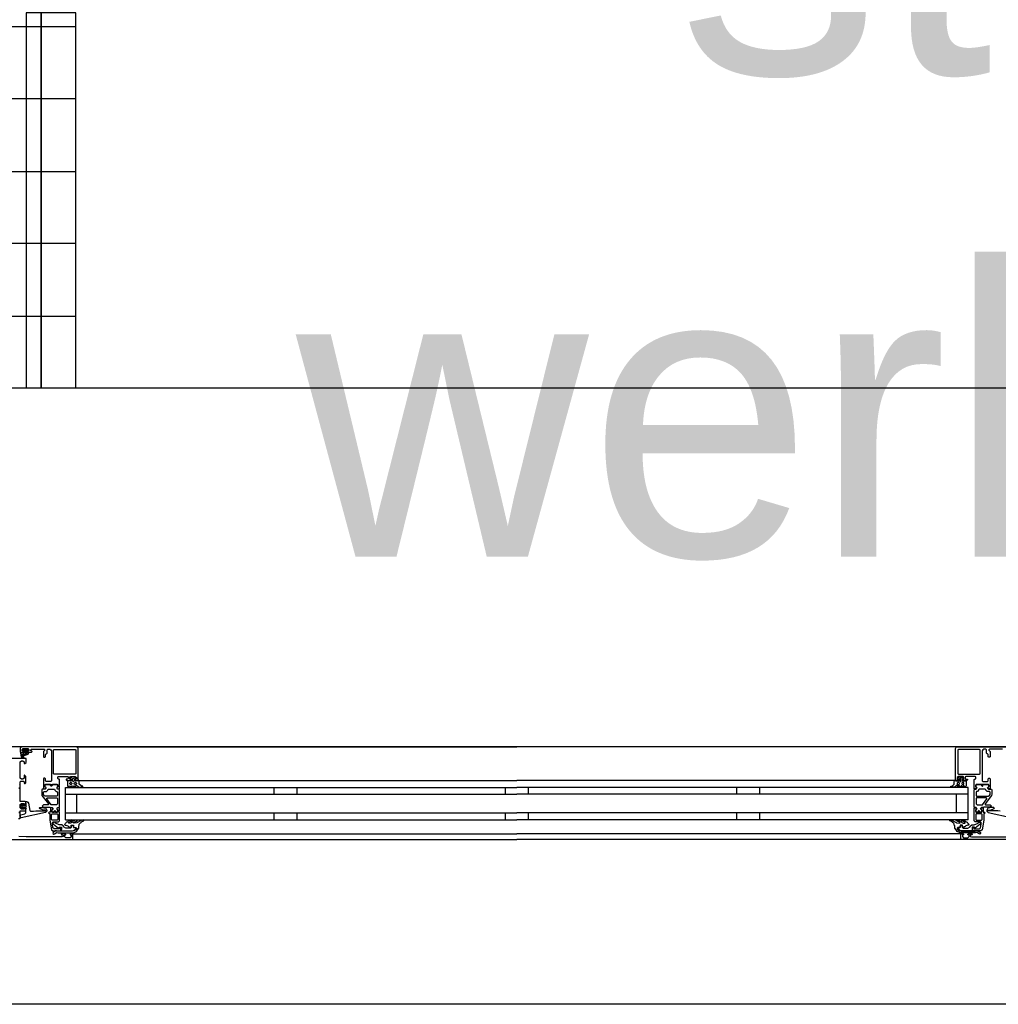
# Model space of a CAD drawing. Header units: millimetres. Extents: x -532 to 413144, y -532 to 654275.
# Tile 17 of 210: x 18020 to 18866, y 12328 to 13178. Entities that reach past the tile are written whole.
import ezdxf

# ---------------------------------------------------------------- set-up
doc = ezdxf.new("R2010")
doc.units = ezdxf.units.MM
doc.header["$LTSCALE"] = 100
for name, color, linetype in [('00---0--FM-TEKST', 7, 'Continuous'), ('A-0310-KOZIJN-BU', 7, 'Continuous'), ('A-0410-AFWERKING-GEVEL', 7, 'Continuous'), ('A-1130-TEKST+MAAT-BE', 7, 'Continuous'), ('A-1140-TEKST+MAAT-WE', 7, 'Continuous')]:
    doc.layers.add(name, color=color, linetype=linetype)
doc.styles.add('PAScad_tekst', font='arial.ttf')

msp = doc.modelspace()

# ---------------------------------------------------------------- linework, layer by layer
at = {"layer": 'A-0310-KOZIJN-BU'}
for p, q in [((18240, 12515), (18240, 12509)), ((18260, 12515), (18260, 12509)), ((18440, 12515), (18440, 12509)), ((18460, 12509), (18460, 12515)), ((18640, 12509), (18640, 12515)), ((18660, 12509), (18660, 12515)), ((18240, 12493), (18240, 12487)), ((18260, 12493), (18260, 12487)), ((18440, 12493), (18440, 12487)), ((18460, 12487), (18460, 12493)), ((18640, 12487), (18640, 12493)), ((18660, 12487), (18660, 12493))]:
    msp.add_line(p, q, dxfattribs=at)
at = {"layer": 'A-0310-KOZIJN-BU', "ltscale": 10}
for points in [[(18071, 12521.5), (18071, 12548.5), (18070.5, 12549.6875), (18069.5, 12550), (18022.5, 12550), (18021.25, 12549.4375), (18021, 12548.5), (18021, 12545.5), (18023, 12545.5), (18023.5, 12546), (18023.5, 12546.5), (18022.5, 12546.5), (18022.5, 12547.5), (18023.5, 12548.5), (18027.5, 12548.5), (18028.5, 12547.5), (18028.5, 12546.5), (18027.5, 12546.5), (18027.5, 12546), (18028, 12545.5), (18030.75, 12545.5), (18031.125, 12545.65625), (18031.25, 12546), (18031.125, 12546.34375), (18030.75, 12546.5), (18030.5, 12546.5), (18030.125, 12546.65625), (18030, 12547), (18030, 12547.5), (18030.5, 12548), (18041.75, 12548), (18042.25, 12547.5), (18042.25, 12547), (18041, 12546), (18041, 12541.5), (18041.5, 12541), (18042.25, 12541), (18042.75, 12541.5), (18042.75, 12543.5), (18043.25, 12544), (18043.75, 12544), (18044.25, 12544.5), (18044.25, 12547.5), (18044.75, 12548), (18046.5, 12548), (18047.5, 12547.4375), (18048, 12546.5), (18048, 12520.5), (18047.5, 12520), (18043.25, 12520), (18042.75, 12520.5), (18042.75, 12522.5), (18042.25, 12523), (18041.5, 12523), (18041, 12522.5), (18041, 12517.5), (18041, 12517.3125), (18041, 12516.6875), (18041, 12516.5), (18041, 12514.03125), (18041, 12513.6875), (18041.25, 12513.6875), (18042.5, 12513.875), (18043, 12514), (18043.25, 12514.5), (18043, 12514.9375), (18042.25, 12515.375), (18042.25, 12515.71875), (18042.25, 12517.3125), (18042.5, 12517.5), (18053.25, 12517.5), (18053.5, 12517.3125), (18053.5, 12515.71875), (18053.5, 12515.375), (18052.75, 12515.03125), (18052.5, 12514.5), (18052.75, 12514), (18053.25, 12513.875), (18054.5, 12513.6875), (18054.75, 12513.78125), (18055, 12514.03125), (18055, 12516.5), (18054.75, 12516.6875), (18054.75, 12517.3125), (18055, 12517.5), (18055, 12521.6875), (18054.5, 12522.1875), (18054, 12522.1875), (18053.5, 12522.6875), (18053.5, 12524), (18054, 12524.5), (18062, 12524.5), (18062.5, 12524), (18062.5, 12522.6875), (18062, 12522.1875), (18060.75, 12522.1875), (18060.75, 12521.5), (18061.25, 12521), (18064, 12521), (18064.5, 12521.5), (18064.5, 12522), (18063.75, 12522), (18063.75, 12523.5), (18064.5, 12524.5), (18068.5, 12524.5), (18069.5, 12523.5), (18069.5, 12522), (18068.5, 12522), (18068.5, 12521.5), (18069, 12521), (18070.5, 12521), (18071, 12521.5)], [(18024, 12544.59375), (18024, 12545.125), (18024.125, 12545.1875), (18026.75, 12545.1875), (18026.875, 12545.125), (18026.875, 12544.375), (18026.75, 12544.1875), (18022.5, 12542.59375), (18022.375, 12542.625), (18022.375, 12542.6875), (18022.125, 12543.875), (18022.25, 12544.09375), (18023.5, 12544.09375), (18024, 12544.59375)], [(18024.25, 12546.3125), (18024.25, 12547.09375), (18024.375, 12547.3125), (18026.625, 12547.3125), (18026.875, 12547.125), (18026.875, 12546.3125), (18026.5, 12545.90625), (18024.625, 12545.90625), (18024.25, 12546.3125)], [(18069.5, 12550), (18450, 12550)], [(18830.5, 12550), (18450, 12550)], [(18829, 12521.5), (18829, 12548.5), (18829.5, 12549.6875), (18830.5, 12550), (18877.5, 12550)], [(18869.5, 12548), (18858.25, 12548), (18857.75, 12547.5), (18857.75, 12547), (18859, 12546), (18859, 12541.5), (18858.5, 12541), (18857.75, 12541), (18857.25, 12541.5), (18857.25, 12543.5), (18856.75, 12544), (18856.25, 12544), (18855.75, 12544.5), (18855.75, 12547.5), (18855.25, 12548), (18853.5, 12548), (18852.5, 12547.4375), (18852, 12546.5), (18852, 12520.5), (18852.5, 12520), (18856.75, 12520), (18857.25, 12520.5), (18857.25, 12522.5), (18857.75, 12523), (18858.5, 12523), (18859, 12522.5), (18859, 12517.5), (18859, 12517.3125), (18859, 12516.6875), (18859, 12516.5), (18859, 12514.03125), (18859, 12513.6875), (18858.75, 12513.6875), (18857.5, 12513.875), (18857, 12514), (18856.75, 12514.5), (18857, 12514.9375), (18857.75, 12515.375), (18857.75, 12515.71875), (18857.75, 12517.3125), (18857.5, 12517.5), (18846.75, 12517.5), (18846.5, 12517.3125), (18846.5, 12515.71875), (18846.5, 12515.375), (18847.25, 12515.03125), (18847.5, 12514.5), (18847.25, 12514), (18846.75, 12513.875), (18845.5, 12513.6875), (18845.25, 12513.78125), (18845, 12514.03125), (18845, 12516.5), (18845.25, 12516.6875), (18845.25, 12517.3125), (18845, 12517.5), (18845, 12521.6875), (18845.5, 12522.1875), (18846, 12522.1875), (18846.5, 12522.6875), (18846.5, 12524), (18846, 12524.5), (18838, 12524.5), (18837.5, 12524), (18837.5, 12522.6875), (18838, 12522.1875), (18839.25, 12522.1875), (18839.25, 12521.5), (18838.75, 12521), (18836, 12521), (18835.5, 12521.5), (18835.5, 12522), (18836.25, 12522), (18836.25, 12523.5), (18835.5, 12524.5), (18831.5, 12524.5), (18830.5, 12523.5), (18830.5, 12522), (18831.5, 12522), (18831.5, 12521.5), (18831, 12521), (18829.5, 12521), (18829, 12521.5)], [(18019.625, 12514.3125), (18020.625, 12514.3125), (18021, 12514.59375), (18021, 12516.5), (18020.75, 12517.21875), (18021, 12517.5), (18021, 12519.8125), (18021.5, 12520.3125), (18023.75, 12520.3125), (18024.25, 12519.8125), (18024.25, 12518.8125), (18024.75, 12518.3125), (18025.25, 12518.3125), (18025.75, 12518.8125), (18025.75, 12524.5), (18024.75, 12525.5), (18024.25, 12525.5), (18024.25, 12523), (18023.25, 12522), (18022, 12522), (18021, 12523), (18021, 12530), (18021, 12531), (18021, 12537), (18022, 12538), (18023.25, 12538), (18024.25, 12537), (18024.25, 12535.5), (18024.875, 12535.5), (18026, 12536.59375), (18026, 12540), (18000, 12540)], [(18071.5, 12521), (18450, 12521)], [(18828.5, 12521), (18450, 12521)], [(18019.625, 12493.1875), (18020.5, 12493.1875), (18021, 12493.6875), (18021, 12494.6875), (18025.25, 12494.6875), (18025.75, 12495.1875), (18025.75, 12496.03125), (18025, 12497), (18024.25, 12497.1875), (18024.25, 12496.1875), (18022, 12496.1875), (18021, 12497.1875), (18021, 12500.1875), (18022, 12501.1875), (18024.25, 12501.1875), (18024.25, 12500.1875), (18025, 12500.40625), (18025.75, 12501.375), (18025.75, 12502.1875), (18025.25, 12502.6875), (18021, 12502.6875), (18021, 12513.8125), (18020.5, 12514.3125), (18019.625, 12514.3125)], [(18045.5, 12500.625), (18045.5, 12500.125), (18045, 12499.84375), (18041, 12499.84375), (18040, 12498.84375), (18041, 12497.84375), (18046.5, 12497.84375), (18047, 12497.5625), (18048.5, 12497.5625), (18049, 12497.0625), (18049, 12496.1875), (18048.25, 12495.4375), (18048.25, 12494.0625), (18048.75, 12493.5625), (18050, 12493.5625), (18050.25, 12493.625), (18050.25, 12493.84375), (18050.25, 12494.3125), (18050.5, 12494.75), (18051, 12494.90625), (18051.25, 12494.75), (18051.5, 12494.3125), (18051.5, 12493.8125), (18051.5, 12493.625), (18051.75, 12493.5625), (18053, 12493.5625), (18053.5, 12494.0625), (18053.5, 12495.4375), (18052.75, 12496.1875), (18052.75, 12497.0625), (18053.25, 12497.5625), (18054.5, 12497.5625), (18055, 12498.0625), (18055, 12512.9375), (18054.5, 12513.4375), (18053.25, 12513.4375), (18052.75, 12513.9375), (18052.75, 12514.8125), (18053.5, 12515.59375), (18053.5, 12516.9375), (18053, 12517.4375), (18048.75, 12517.4375), (18048.5, 12517.3125), (18048.5, 12517), (18048.5, 12516.6875), (18048.25, 12516.3125), (18048, 12516.09375), (18047.5, 12516.3125), (18047.25, 12516.6875), (18047.25, 12517), (18047.25, 12517.3125), (18047, 12517.4375), (18042.75, 12517.4375), (18042.25, 12516.9375), (18042.25, 12515.59375), (18043, 12514.8125), (18043, 12513.9375), (18042.5, 12513.4375), (18040, 12513.4375), (18039.5, 12512.9375), (18039.5, 12509.09375), (18039.75, 12508.09375), (18045.5, 12500.625)], [(18060, 12515), (18450, 12515)], [(18060, 12487), (18060, 12515)], [(18840, 12515), (18450, 12515)], [(18840, 12487), (18840, 12515)], [(18854.5, 12500.625), (18854.5, 12500.125), (18855, 12499.84375), (18859, 12499.84375), (18860, 12498.84375), (18859, 12497.84375), (18853.5, 12497.84375), (18853, 12497.5625), (18851.5, 12497.5625), (18851, 12497.0625), (18851, 12496.1875), (18851.75, 12495.4375), (18851.75, 12494.0625), (18851.25, 12493.5625), (18850, 12493.5625), (18849.75, 12493.625), (18849.75, 12493.84375), (18849.75, 12494.3125), (18849.5, 12494.75), (18849, 12494.90625), (18848.75, 12494.75), (18848.5, 12494.3125), (18848.5, 12493.8125), (18848.5, 12493.625), (18848.25, 12493.5625), (18847, 12493.5625), (18846.5, 12494.0625), (18846.5, 12495.4375), (18847.25, 12496.1875), (18847.25, 12497.0625), (18846.75, 12497.5625), (18845.5, 12497.5625), (18845, 12498.0625), (18845, 12512.9375), (18845.5, 12513.4375), (18846.75, 12513.4375), (18847.25, 12513.9375), (18847.25, 12514.8125), (18846.5, 12515.59375), (18846.5, 12516.9375), (18847, 12517.4375), (18851.25, 12517.4375), (18851.5, 12517.3125), (18851.5, 12517), (18851.5, 12516.6875), (18851.75, 12516.3125), (18852, 12516.09375), (18852.5, 12516.3125), (18852.75, 12516.6875), (18852.75, 12517), (18852.75, 12517.3125), (18853, 12517.4375), (18857.25, 12517.4375), (18857.75, 12516.9375), (18857.75, 12515.59375), (18857, 12514.8125), (18857, 12513.9375), (18857.5, 12513.4375), (18860, 12513.4375), (18860.5, 12512.9375), (18860.5, 12509.09375), (18860.25, 12508.09375), (18854.5, 12500.625)], [(18030.5, 12494.3125), (18032.5, 12494.53125), (18034.5, 12494.6875), (18036.5, 12494.78125), (18038.5, 12494.8125), (18040.5, 12494.75), (18042.5, 12494.625), (18042.75, 12494.71875), (18043, 12495.03125), (18042.75, 12495.34375), (18040.75, 12495.28125), (18037.5, 12496.6875), (18037.25, 12497.03125), (18037.75, 12497.375), (18038, 12497.59375), (18039.5, 12497.71875), (18043, 12496.9375), (18044, 12495.4375), (18044, 12494.34375), (18042.75, 12493.3125), (18021.875, 12488.6875), (18021.375, 12488.78125), (18021.25, 12489.15625), (18021.25, 12490.6875), (18021.625, 12491.1875), (18025, 12492.09375), (18025.75, 12493.0625), (18025.75, 12496.3125), (18026.25, 12496.8125), (18025.75, 12497.3125), (18023.875, 12497.3125), (18023.875, 12496.59375), (18023.75, 12496.34375), (18023.375, 12496.34375), (18021.625, 12497.9375), (18021.25, 12498.6875), (18021.625, 12499.46875), (18023.375, 12501.0625), (18023.75, 12501.0625), (18023.875, 12500.8125), (18023.875, 12500.09375), (18025.75, 12500.09375), (18026.25, 12500.59375), (18025.75, 12501.09375), (18025.75, 12502.6875), (18026.625, 12502.6875), (18027.625, 12502.34375), (18028.125, 12501.46875), (18029.25, 12495.09375), (18029.75, 12494.4375), (18030.5, 12494.3125)], [(18052.75, 12505.84375), (18053.25, 12505.34375), (18053.25, 12500.84375), (18052.25, 12499.84375), (18048.25, 12499.84375), (18047.75, 12500.03125), (18044, 12505.03125), (18044, 12505.5625), (18044.5, 12505.84375), (18052.75, 12505.84375)], [(18060, 12509), (18450, 12509)], [(18070, 12493), (18070, 12509)], [(18840, 12509), (18450, 12509)], [(18830, 12493), (18830, 12509)], [(18847.25, 12505.84375), (18846.75, 12505.34375), (18846.75, 12500.84375), (18847.75, 12499.84375), (18851.75, 12499.84375), (18852.25, 12500.03125), (18856, 12505.03125), (18856, 12505.5625), (18855.5, 12505.84375), (18847.25, 12505.84375)], [(18019.5, 12488), (18020.5, 12488), (18021, 12488.5), (18021, 12490), (18020.75, 12490.71875), (18021, 12491), (18021, 12492.90625), (18020.625, 12493.1875), (18019.625, 12493.1875)], [(18025.625, 12498.09375), (18026.25, 12498.6875), (18025.625, 12499.3125), (18022.875, 12499.3125), (18022.25, 12498.6875), (18022.875, 12498.09375), (18025.625, 12498.09375)], [(18056, 12477.5), (18056, 12480.3125), (18055, 12480.3125), (18055, 12479.3125), (18050.25, 12479.3125), (18049.25, 12480.125), (18048.75, 12483.34375), (18048.75, 12484.59375), (18049.25, 12485.09375), (18054, 12485.09375), (18055, 12486.09375), (18055, 12493.5), (18054.75, 12493.6875), (18054.75, 12494.3125), (18055, 12494.5), (18055, 12496.96875), (18054.75, 12497.21875), (18054.5, 12497.3125), (18053.25, 12497.125), (18052.75, 12497), (18052.5, 12496.5), (18052.75, 12495.96875), (18053.5, 12495.625), (18053.5, 12495.28125), (18053.5, 12493.6875), (18053.25, 12493.5), (18048.5, 12493.5), (18048.25, 12493.59375), (18048.25, 12493.6875), (18048.25, 12495.28125), (18048.25, 12495.625), (18049, 12496.09375), (18049.25, 12496.5), (18049, 12496.90625), (18048.5, 12497.125), (18047.25, 12497.3125), (18047, 12497.21875), (18047, 12496.96875), (18047, 12494.5), (18047, 12494.3125), (18047, 12493.6875), (18047, 12493.5), (18046, 12493.5), (18045.5, 12492.90625), (18046, 12492.3125), (18046.5, 12492.3125), (18046.5, 12486.59375), (18048, 12478.34375), (18049, 12477.5), (18056, 12477.5)], [(18060, 12493), (18450, 12493)], [(18840, 12493), (18450, 12493)], [(18844, 12477.5), (18844, 12480.3125), (18845, 12480.3125), (18845, 12479.3125), (18849.75, 12479.3125), (18850.75, 12480.125), (18851.25, 12483.34375), (18851.25, 12484.59375), (18850.75, 12485.09375), (18846, 12485.09375), (18845, 12486.09375), (18845, 12493.5), (18845.25, 12493.6875), (18845.25, 12494.3125), (18845, 12494.5), (18845, 12496.96875), (18845.25, 12497.21875), (18845.5, 12497.3125), (18846.75, 12497.125), (18847.25, 12497), (18847.5, 12496.5), (18847.25, 12495.96875), (18846.5, 12495.625), (18846.5, 12495.28125), (18846.5, 12493.6875), (18846.75, 12493.5), (18851.5, 12493.5), (18851.75, 12493.59375), (18851.75, 12493.6875), (18851.75, 12495.28125), (18851.75, 12495.625), (18851, 12496.09375), (18850.75, 12496.5), (18851, 12496.90625), (18851.5, 12497.125), (18852.75, 12497.3125), (18853, 12497.21875), (18853, 12496.96875), (18853, 12494.5), (18853, 12494.3125), (18853, 12493.6875), (18853, 12493.5), (18854, 12493.5), (18854.5, 12492.90625), (18854, 12492.3125), (18853.5, 12492.3125), (18853.5, 12486.59375), (18852, 12478.34375), (18851, 12477.5), (18844, 12477.5)], [(18867.5, 12494.53125), (18865.5, 12494.6875), (18863.5, 12494.78125), (18861.5, 12494.8125), (18859.5, 12494.75), (18857.5, 12494.625), (18857.25, 12494.71875), (18857, 12495.03125), (18857.25, 12495.34375), (18859.25, 12495.28125), (18862.5, 12496.6875), (18862.75, 12497.03125), (18862.25, 12497.375), (18862, 12497.59375), (18860.5, 12497.71875), (18857, 12496.9375), (18856, 12495.4375), (18856, 12494.34375), (18857.25, 12493.3125), (18878.125, 12488.6875)], [(18060, 12487), (18450, 12487)], [(18840, 12487), (18450, 12487)], [(18000, 12470), (18066, 12470), (18066.5, 12470.5), (18066.5, 12474.5), (18066, 12475), (18064.5, 12475), (18064, 12474.5), (18064, 12474), (18065, 12474), (18065, 12472.5), (18064, 12471.5), (18060.25, 12471.5), (18059.25, 12472.5), (18059.25, 12474), (18060.25, 12474), (18060.25, 12474.5), (18059.75, 12475), (18056.75, 12475), (18056.25, 12474.5), (18056.75, 12474), (18057.25, 12474), (18058.25, 12473.5), (18058.25, 12472.6875), (18057.25, 12472.1875), (18026, 12472.1875), (18019.875, 12472.4375)], [(18066, 12475), (18450, 12475)], [(18066, 12470), (18450, 12470)], [(18834, 12475), (18450, 12475)], [(18834, 12470), (18450, 12470)], [(18900, 12470), (18834, 12470), (18833.5, 12470.5), (18833.5, 12474.5), (18834, 12475), (18835.5, 12475), (18836, 12474.5), (18836, 12474), (18835, 12474), (18835, 12472.5), (18836, 12471.5), (18839.75, 12471.5), (18840.75, 12472.5), (18840.75, 12474), (18839.75, 12474), (18839.75, 12474.5), (18840.25, 12475), (18843.25, 12475), (18843.75, 12474.5), (18843.25, 12474), (18842.75, 12474), (18841.75, 12473.5), (18841.75, 12472.6875), (18842.75, 12472.1875), (18874, 12472.1875)], [(18900, 12327.625), (14400, 12327.625)]]:
    msp.add_lwpolyline(points, dxfattribs=at)
for points in [[(18023.625, 12546.625), (18023.75, 12546.46875), (18023.75, 12545.34375), (18023.625, 12545.1875), (18021.75, 12545.1875), (18021.375, 12544.96875), (18021.25, 12544.5), (18021.75, 12541.28125), (18023.25, 12540.1875), (18024.125, 12540.46875), (18024.25, 12540.78125), (18024.125, 12541.09375), (18023.875, 12541.1875), (18023.25, 12541), (18022.75, 12541.21875), (18022.5, 12541.6875), (18022.625, 12541.75), (18022.625, 12541.84375), (18027.75, 12543.5625), (18028.5, 12544.9375), (18028.125, 12545.1875), (18027.25, 12545.1875), (18027.125, 12545.34375), (18027.125, 12546.4375), (18027.25, 12546.625), (18028.125, 12546.78125), (18028.25, 12546.875), (18028.125, 12547.09375), (18027.375, 12547.8125), (18026.75, 12548.09375), (18024.25, 12548.09375), (18023.625, 12547.875), (18022.75, 12547.1875), (18022.625, 12547), (18022.75, 12546.84375)], [(18050.25, 12526.3125), (18049.75, 12526.8125), (18049.75, 12547.3125), (18050.25, 12547.8125), (18068.5, 12547.8125), (18069, 12547.3125), (18069, 12526.8125), (18068.5, 12526.3125)], [(18849.75, 12526.3125), (18850.25, 12526.8125), (18850.25, 12547.3125), (18849.75, 12547.8125), (18831.5, 12547.8125), (18831, 12547.3125), (18831, 12526.8125), (18831.5, 12526.3125)], [(18072, 12520.1875), (18071.5, 12521.1875), (18071, 12521.59375), (18071, 12520.6875), (18069.5, 12520.6875), (18069, 12520.21875), (18068.5, 12520.21875), (18068.5, 12520.6875), (18068.5, 12522), (18068.5, 12522.3125), (18068.5, 12522.3125), (18069, 12522.53125), (18069, 12522.8125), (18068, 12523.84375), (18067.5, 12524), (18066, 12524), (18065.5, 12523.84375), (18064.5, 12522.8125), (18064.5, 12522.625), (18064.5, 12522.375), (18065, 12522.21875), (18065, 12522), (18065, 12520.6875), (18065, 12520.21875), (18064.5, 12520.21875), (18064, 12520.6875), (18062.25, 12520.6875), (18061.75, 12520.40625), (18061.75, 12516.40625), (18062.5, 12515.40625), (18062.75, 12515.1875), (18063.25, 12515.40625), (18063.5, 12516.1875), (18063.75, 12516.40625), (18064, 12516.1875), (18064.5, 12515.40625), (18064.5, 12515.1875), (18065, 12515.40625), (18065.5, 12516.1875), (18065.5, 12516.40625), (18066, 12516.1875), (18066.5, 12515.40625), (18066.5, 12515.1875), (18067, 12515.40625), (18067.5, 12516.1875), (18067.5, 12516.40625), (18068, 12516.1875), (18068.5, 12515.40625), (18068.5, 12515.1875), (18069, 12515.46875), (18069, 12516.3125), (18069.5, 12516.8125), (18071, 12515.6875), (18072, 12515.1875), (18075, 12515.1875), (18075, 12515.625), (18075, 12515.84375), (18075, 12516.0625), (18074, 12516.15625), (18073.5, 12516.28125), (18072, 12517.65625)], [(18064, 12519.1875), (18065, 12519.1875), (18065.5, 12518.6875), (18065.5, 12518.09375), (18065, 12517.59375), (18064, 12517.59375), (18063.75, 12518.09375), (18063.75, 12518.6875)], [(18066.5, 12520.1875), (18066, 12520.6875), (18066, 12522.3125), (18066.5, 12522.8125), (18067, 12522.8125), (18067.5, 12522.3125), (18067.5, 12520.6875), (18067, 12520.1875)], [(18068, 12519.1875), (18069, 12519.1875), (18069.5, 12518.6875), (18069.5, 12518.09375), (18069, 12517.59375), (18068, 12517.59375), (18067.5, 12518.09375), (18067.5, 12518.6875)], [(18828, 12520.1875), (18828.5, 12521.1875), (18829, 12521.59375), (18829, 12520.6875), (18830.5, 12520.6875), (18831, 12520.21875), (18831.5, 12520.21875), (18831.5, 12520.6875), (18831.5, 12522), (18831.5, 12522.3125), (18831.5, 12522.3125), (18831, 12522.53125), (18831, 12522.8125), (18832, 12523.84375), (18832.5, 12524), (18834, 12524), (18834.5, 12523.84375), (18835.5, 12522.8125), (18835.5, 12522.625), (18835.5, 12522.375), (18835, 12522.21875), (18835, 12522), (18835, 12520.6875), (18835, 12520.21875), (18835.5, 12520.21875), (18836, 12520.6875), (18837.75, 12520.6875), (18838.25, 12520.40625), (18838.25, 12516.40625), (18837.5, 12515.40625), (18837.25, 12515.1875), (18836.75, 12515.40625), (18836.5, 12516.1875), (18836.25, 12516.40625), (18836, 12516.1875), (18835.5, 12515.40625), (18835.5, 12515.1875), (18835, 12515.40625), (18834.5, 12516.1875), (18834.5, 12516.40625), (18834, 12516.1875), (18833.5, 12515.40625), (18833.5, 12515.1875), (18833, 12515.40625), (18832.5, 12516.1875), (18832.5, 12516.40625), (18832, 12516.1875), (18831.5, 12515.40625), (18831.5, 12515.1875), (18831, 12515.46875), (18831, 12516.3125), (18830.5, 12516.8125), (18829, 12515.6875), (18828, 12515.1875), (18825, 12515.1875), (18825, 12515.625), (18825, 12515.84375), (18825, 12516.0625), (18826, 12516.15625), (18826.5, 12516.28125), (18828, 12517.65625)], [(18832, 12519.1875), (18831, 12519.1875), (18830.5, 12518.6875), (18830.5, 12518.09375), (18831, 12517.59375), (18832, 12517.59375), (18832.5, 12518.09375), (18832.5, 12518.6875)], [(18833.5, 12520.1875), (18834, 12520.6875), (18834, 12522.3125), (18833.5, 12522.8125), (18833, 12522.8125), (18832.5, 12522.3125), (18832.5, 12520.6875), (18833, 12520.1875)], [(18836, 12519.1875), (18835, 12519.1875), (18834.5, 12518.6875), (18834.5, 12518.09375), (18835, 12517.59375), (18836, 12517.59375), (18836.25, 12518.09375), (18836.25, 12518.6875)], [(18052.75, 12507.4375), (18042.5, 12507.4375), (18042, 12507.625), (18041, 12508.84375), (18041, 12509.125), (18041, 12510.9375), (18041.5, 12511.4375), (18043.75, 12511.4375), (18044.75, 12512.4375), (18044.75, 12512.9375), (18045.25, 12513.4375), (18050.5, 12513.4375), (18051, 12512.9375), (18051, 12512.4375), (18052, 12511.4375), (18052.75, 12511.4375), (18053.25, 12510.9375), (18053.25, 12507.9375)], [(18048, 12517.3125), (18048.25, 12517.1875), (18048.5, 12516.65625), (18048.25, 12516.28125), (18047.75, 12516.125), (18047.5, 12516.28125), (18047.25, 12516.65625), (18047.5, 12517.1875)], [(18847.25, 12507.4375), (18857.5, 12507.4375), (18858, 12507.625), (18859, 12508.84375), (18859, 12509.125), (18859, 12510.9375), (18858.5, 12511.4375), (18856.25, 12511.4375), (18855.25, 12512.4375), (18855.25, 12512.9375), (18854.75, 12513.4375), (18849.5, 12513.4375), (18849, 12512.9375), (18849, 12512.4375), (18848, 12511.4375), (18847.25, 12511.4375), (18846.75, 12510.9375), (18846.75, 12507.9375)], [(18852, 12517.3125), (18851.75, 12517.1875), (18851.5, 12516.65625), (18851.75, 12516.28125), (18852.25, 12516.125), (18852.5, 12516.28125), (18852.75, 12516.65625), (18852.5, 12517.1875)], [(18051, 12494.90625), (18051.25, 12494.78125), (18051.5, 12494.25), (18051.25, 12493.875), (18050.75, 12493.71875), (18050.5, 12493.875), (18050.25, 12494.25), (18050.5, 12494.78125)], [(18849, 12494.90625), (18848.75, 12494.78125), (18848.5, 12494.25), (18848.75, 12493.875), (18849.25, 12493.71875), (18849.5, 12493.875), (18849.75, 12494.25), (18849.5, 12494.78125)], [(18048, 12487.09375), (18048, 12491.5), (18048.5, 12492), (18053, 12492), (18053.5, 12491.5), (18053.5, 12487.09375), (18053, 12486.59375), (18048.5, 12486.59375)], [(18066, 12477.09375), (18054, 12477.09375), (18052.25, 12477.4375), (18051.5, 12477.375), (18049.5, 12476.0625), (18049.25, 12475.21875), (18050, 12474.6875), (18050.5, 12474.84375), (18052, 12475.8125), (18052.25, 12475.875), (18052.25, 12475.875), (18053.75, 12475.59375), (18066, 12475.59375), (18067.5, 12475.875), (18069, 12476.625), (18069.5, 12476.90625), (18070.5, 12478.1875), (18071.5, 12479.78125), (18071.5, 12481.125), (18071.5, 12481.8125), (18072, 12482.4375), (18072, 12483.09375), (18072.5, 12483.6875), (18073, 12484.21875), (18073.5, 12484.71875), (18074, 12485.1875), (18074.5, 12485.59375), (18075, 12485.9375), (18076, 12486.1875), (18076, 12486.6875), (18075.5, 12486.875), (18074.5, 12486.65625), (18073.5, 12486.375), (18073, 12486), (18072, 12485.59375), (18071.5, 12485.09375), (18070.5, 12484.53125), (18070, 12484.375), (18067.5, 12484.09375), (18067, 12484.28125), (18067, 12484.53125), (18067.5, 12484.96875), (18068.5, 12485.34375), (18069, 12485.625), (18069.5, 12485.875), (18070.5, 12486.3125), (18070.5, 12486.5), (18070, 12486.875), (18069.5, 12486.78125), (18068.5, 12486.59375), (18068, 12486.375), (18067.5, 12486.0625), (18066.5, 12485.6875), (18066, 12485.25), (18065.5, 12484.78125), (18065, 12484.21875), (18064.5, 12484.09375), (18063, 12484.09375), (18062.75, 12484.28125), (18062.75, 12484.5625), (18063.25, 12484.96875), (18063.75, 12485.3125), (18064, 12485.59375), (18064.5, 12485.8125), (18065.5, 12485.9375), (18065.5, 12486.5625), (18065, 12486.875), (18064, 12486.65625), (18063.5, 12486.40625), (18063, 12486.09375), (18062.25, 12485.71875), (18061.75, 12485.3125), (18061, 12484.84375), (18060.5, 12484.3125), (18060, 12483.75), (18059.25, 12482.9375), (18059.75, 12482.46875), (18060.5, 12482.21875), (18061.25, 12481.9375), (18062, 12481.625), (18062.75, 12481.21875), (18063.25, 12480.78125), (18064, 12480.3125), (18064.5, 12479.96875), (18064.5, 12480.03125), (18065, 12480.3125), (18065, 12481.96875), (18065, 12482.28125), (18067, 12482.28125), (18067, 12481.96875), (18067, 12480.46875), (18067.5, 12480.1875), (18069, 12480.1875), (18069.5, 12479.875), (18069.5, 12479.15625), (18069.5, 12478.875), (18068, 12477.6875), (18068, 12477.53125)], [(18057, 12482.6875), (18054.75, 12482.6875), (18051.5, 12484), (18051, 12484.71875), (18050.5, 12485), (18049.75, 12484.71875), (18049.5, 12484), (18049.75, 12483.28125), (18049.75, 12483.1875), (18054, 12479.8125), (18054.5, 12479.8125), (18054.5, 12480.6875), (18056.5, 12480.6875), (18056.5, 12478.59375), (18056.25, 12478.3125), (18056.25, 12477.5), (18066, 12477.5), (18067.5, 12477.90625), (18069, 12479.0625), (18069, 12479.625), (18068.5, 12480), (18067.5, 12480), (18067, 12480.5), (18067, 12481.5), (18066.5, 12482), (18065.5, 12482), (18065, 12481.5), (18065, 12480.1875), (18064.5, 12479.6875), (18060.25, 12479.6875), (18058.25, 12480.8125), (18058.25, 12481.53125)], [(18834, 12477.09375), (18846, 12477.09375), (18847.75, 12477.4375), (18848.5, 12477.375), (18850.5, 12476.0625), (18850.75, 12475.21875), (18850, 12474.6875), (18849.5, 12474.84375), (18848, 12475.8125), (18847.75, 12475.875), (18847.75, 12475.875), (18846.25, 12475.59375), (18834, 12475.59375), (18832.5, 12475.875), (18831, 12476.625), (18830.5, 12476.90625), (18829.5, 12478.1875), (18828.5, 12479.78125), (18828.5, 12481.125), (18828.5, 12481.8125), (18828, 12482.4375), (18828, 12483.09375), (18827.5, 12483.6875), (18827, 12484.21875), (18826.5, 12484.71875), (18826, 12485.1875), (18825.5, 12485.59375), (18825, 12485.9375), (18824, 12486.1875), (18824, 12486.6875), (18824.5, 12486.875), (18825.5, 12486.65625), (18826.5, 12486.375), (18827, 12486), (18828, 12485.59375), (18828.5, 12485.09375), (18829.5, 12484.53125), (18830, 12484.375), (18832.5, 12484.09375), (18833, 12484.28125), (18833, 12484.53125), (18832.5, 12484.96875), (18831.5, 12485.34375), (18831, 12485.625), (18830.5, 12485.875), (18829.5, 12486.3125), (18829.5, 12486.5), (18830, 12486.875), (18830.5, 12486.78125), (18831.5, 12486.59375), (18832, 12486.375), (18832.5, 12486.0625), (18833.5, 12485.6875), (18834, 12485.25), (18834.5, 12484.78125), (18835, 12484.21875), (18835.5, 12484.09375), (18837, 12484.09375), (18837.25, 12484.28125), (18837.25, 12484.5625), (18836.75, 12484.96875), (18836.25, 12485.3125), (18836, 12485.59375), (18835.5, 12485.8125), (18834.5, 12485.9375), (18834.5, 12486.5625), (18835, 12486.875), (18836, 12486.65625), (18836.5, 12486.40625), (18837, 12486.09375), (18837.75, 12485.71875), (18838.25, 12485.3125), (18839, 12484.84375), (18839.5, 12484.3125), (18840, 12483.75), (18840.75, 12482.9375), (18840.25, 12482.46875), (18839.5, 12482.21875), (18838.75, 12481.9375), (18838, 12481.625), (18837.25, 12481.21875), (18836.75, 12480.78125), (18836, 12480.3125), (18835.5, 12479.96875), (18835.5, 12480.03125), (18835, 12480.3125), (18835, 12481.96875), (18835, 12482.28125), (18833, 12482.28125), (18833, 12481.96875), (18833, 12480.46875), (18832.5, 12480.1875), (18831, 12480.1875), (18830.5, 12479.875), (18830.5, 12479.15625), (18830.5, 12478.875), (18832, 12477.6875), (18832, 12477.53125)], [(18843, 12482.6875), (18845.25, 12482.6875), (18848.5, 12484), (18849, 12484.71875), (18849.5, 12485), (18850.25, 12484.71875), (18850.5, 12484), (18850.25, 12483.28125), (18850.25, 12483.1875), (18846, 12479.8125), (18845.5, 12479.8125), (18845.5, 12480.6875), (18843.5, 12480.6875), (18843.5, 12478.59375), (18843.75, 12478.3125), (18843.75, 12477.5), (18834, 12477.5), (18832.5, 12477.90625), (18831, 12479.0625), (18831, 12479.625), (18831.5, 12480), (18832.5, 12480), (18833, 12480.5), (18833, 12481.5), (18833.5, 12482), (18834.5, 12482), (18835, 12481.5), (18835, 12480.1875), (18835.5, 12479.6875), (18839.75, 12479.6875), (18841.75, 12480.8125), (18841.75, 12481.53125)], [(18852, 12487.09375), (18852, 12491.5), (18851.5, 12492), (18847, 12492), (18846.5, 12491.5), (18846.5, 12487.09375), (18847, 12486.59375), (18851.5, 12486.59375)]]:
    msp.add_lwpolyline(points, close=True, dxfattribs=at)
at = {"layer": 'A-0410-AFWERKING-GEVEL', "ltscale": 10}
msp.add_lwpolyline([(18900, 12550), (14400, 12550), (14400, 12860), (18900, 12860)], close=True, dxfattribs=at)
at = {"layer": 'A-1130-TEKST+MAAT-BE', "ltscale": 10}
for points in [[(18026, 12860), (18039, 12860), (18039, 13184), (18026, 13184)], [(18039, 12860), (18069, 12860), (18069, 13184), (18039, 13184)]]:
    msp.add_lwpolyline(points, close=True, dxfattribs=at)
at = {"layer": 'A-1140-TEKST+MAAT-WE'}
for p, q in [((17930, 13172), (18069, 13172)), ((17930, 13110), (18069, 13110)), ((17930, 13047), (18069, 13047)), ((17930, 12985), (18069, 12985)), ((17930, 12922), (18069, 12922))]:
    msp.add_line(p, q, dxfattribs=at)

# ---------------------------------------------------------------- texts
at = {"layer": '00---0--FM-TEKST', "color": 253, "insert": (18948.38989, 13381.08852), "char_height": 250, "width": 250, "attachment_point": 2, "style": 'PAScad_tekst'}
msp.add_mtext('stilte werkplek', dxfattribs=at)

doc.saveas('drawing.dxf')
